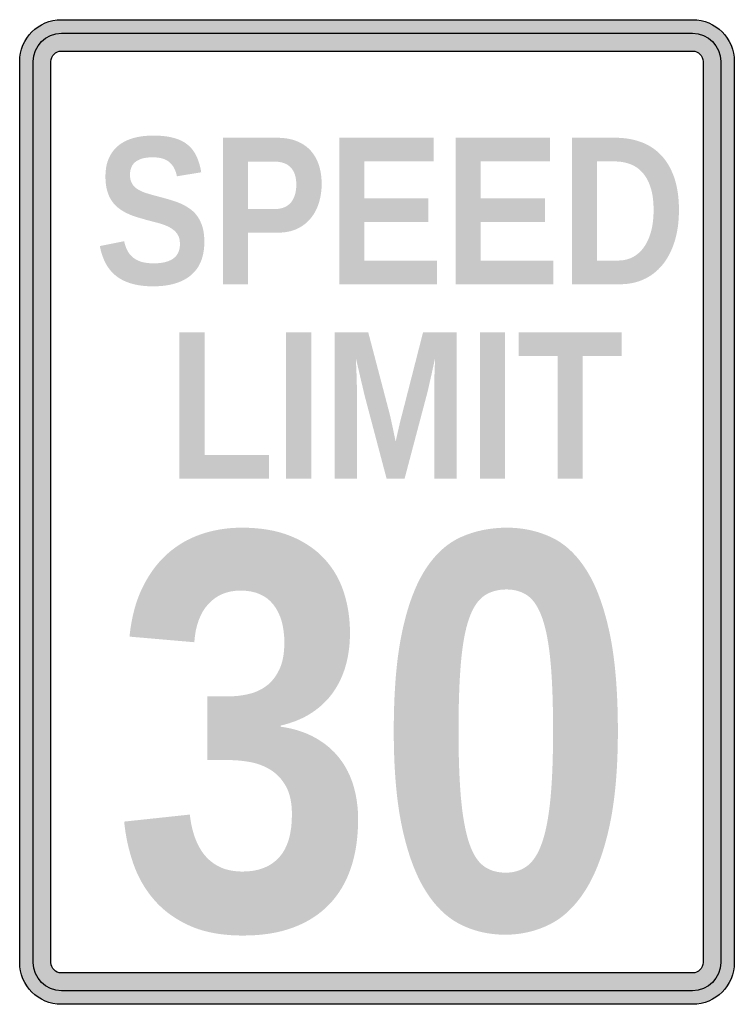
# Model space of a CAD drawing. Header units: inches. Extents: x -10.9 to 10.9, y -15 to 15.
import ezdxf

# ---------------------------------------------------------------- set-up
doc = ezdxf.new("R2010")
doc.units = ezdxf.units.IN
doc.header["$MEASUREMENT"] = 0

msp = doc.modelspace()

# ---------------------------------------------------------------- hatches: boundary and pattern name
h = msp.add_hatch(color=7)
edge = h.paths.add_edge_path()
edge.add_spline(control_points=[(-10.894, 13.728), (-10.894, 14.431), (-10.325, 15), (-9.623, 15)], knot_values=[0, 0, 0, 0, 1, 1, 1, 1], degree=3, periodic=0)
edge.add_line((-9.623, 15), (9.623, 15))
edge.add_spline(control_points=[(9.623, 15), (10.325, 15), (10.894, 14.431), (10.894, 13.728)], knot_values=[0, 0, 0, 0, 1, 1, 1, 1], degree=3, periodic=0)
edge.add_line((10.894, 13.728), (10.894, -13.728))
edge.add_spline(control_points=[(10.894, -13.728), (10.894, -14.431), (10.325, -15), (9.623, -15)], knot_values=[0, 0, 0, 0, 1, 1, 1, 1], degree=3, periodic=0)
edge.add_line((9.623, -15), (-9.623, -15))
edge.add_spline(control_points=[(-9.623, -15), (-10.325, -15), (-10.894, -14.431), (-10.894, -13.728)], knot_values=[0, 0, 0, 0, 1, 1, 1, 1], degree=3, periodic=0)
edge.add_line((-10.894, -13.728), (-10.894, 13.728))
edge = h.paths.add_edge_path(flags=0)
edge.add_spline(control_points=[(-9.94, 13.728), (-9.94, 13.813), (-9.907, 13.894), (-9.847, 13.953), (-9.788, 14.013), (-9.707, 14.046), (-9.623, 14.046)], knot_values=[0, 0, 0, 0, 1, 1, 1, 2, 2, 2, 2], degree=3, periodic=0)
edge.add_line((-9.623, 14.046), (9.623, 14.046))
edge.add_spline(control_points=[(9.623, 14.046), (9.707, 14.046), (9.788, 14.013), (9.847, 13.953), (9.907, 13.894), (9.94, 13.813), (9.94, 13.728)], knot_values=[0, 0, 0, 0, 1, 1, 1, 2, 2, 2, 2], degree=3, periodic=0)
edge.add_line((9.94, 13.728), (9.94, -13.728))
edge.add_spline(control_points=[(9.94, -13.728), (9.94, -13.813), (9.907, -13.894), (9.847, -13.953), (9.788, -14.013), (9.707, -14.046), (9.623, -14.046)], knot_values=[0, 0, 0, 0, 1, 1, 1, 2, 2, 2, 2], degree=3, periodic=0)
edge.add_line((9.623, -14.046), (-9.623, -14.046))
edge.add_spline(control_points=[(-9.623, -14.046), (-9.798, -14.046), (-9.94, -13.904), (-9.94, -13.728)], knot_values=[0, 0, 0, 0, 1, 1, 1, 1], degree=3, periodic=0)
edge.add_line((-9.94, -13.728), (-9.94, 13.728))
h = msp.add_hatch(color=7)
edge = h.paths.add_edge_path()
edge.add_line((9.623, 14.587), (-9.623, 14.587))
edge.add_spline(control_points=[(-9.623, 14.587), (-9.85, 14.587), (-10.068, 14.496), (-10.229, 14.335), (-10.39, 14.174), (-10.481, 13.956), (-10.481, 13.728)], knot_values=[0, 0, 0, 0, 1, 1, 1, 2, 2, 2, 2], degree=3, periodic=0)
edge.add_line((-10.481, 13.728), (-10.481, -13.728))
edge.add_spline(control_points=[(-10.481, -13.728), (-10.481, -14.202), (-10.097, -14.587), (-9.623, -14.587)], knot_values=[0, 0, 0, 0, 1, 1, 1, 1], degree=3, periodic=0)
edge.add_line((-9.623, -14.587), (9.623, -14.587))
edge.add_spline(control_points=[(9.623, -14.587), (9.85, -14.587), (10.068, -14.496), (10.229, -14.335), (10.39, -14.174), (10.481, -13.956), (10.481, -13.728)], knot_values=[0, 0, 0, 0, 1, 1, 1, 2, 2, 2, 2], degree=3, periodic=0)
edge.add_line((10.481, -13.728), (10.481, 13.728))
edge.add_spline(control_points=[(10.481, 13.728), (10.481, 13.956), (10.39, 14.174), (10.229, 14.335), (10.068, 14.496), (9.85, 14.587), (9.623, 14.587)], knot_values=[0, 0, 0, 0, 1, 1, 1, 2, 2, 2, 2], degree=3, periodic=0)
edge = h.paths.add_edge_path(flags=0)
edge.add_spline(control_points=[(9.623, 14.046), (9.798, 14.046), (9.94, 13.904), (9.94, 13.728)], knot_values=[0, 0, 0, 0, 1, 1, 1, 1], degree=3, periodic=0)
edge.add_line((9.94, 13.728), (9.94, -13.728))
edge.add_spline(control_points=[(9.94, -13.728), (9.94, -13.904), (9.798, -14.046), (9.623, -14.046)], knot_values=[0, 0, 0, 0, 1, 1, 1, 1], degree=3, periodic=0)
edge.add_line((9.623, -14.046), (-9.623, -14.046))
edge.add_spline(control_points=[(-9.623, -14.046), (-9.798, -14.046), (-9.94, -13.904), (-9.94, -13.728)], knot_values=[0, 0, 0, 0, 1, 1, 1, 1], degree=3, periodic=0)
edge.add_line((-9.94, -13.728), (-9.94, 13.728))
edge.add_spline(control_points=[(-9.94, 13.728), (-9.94, 13.813), (-9.907, 13.894), (-9.847, 13.953), (-9.788, 14.013), (-9.707, 14.046), (-9.623, 14.046)], knot_values=[0, 0, 0, 0, 1, 1, 1, 2, 2, 2, 2], degree=3, periodic=0)
edge.add_line((-9.623, 14.046), (9.623, 14.046))
h = msp.add_hatch(color=7)
edge = h.paths.add_edge_path()
edge.add_spline(control_points=[(-5.264, 8.226), (-5.264, 8.023), (-5.294, 7.839), (-5.354, 7.673), (-5.414, 7.507), (-5.508, 7.365), (-5.636, 7.247), (-5.764, 7.129), (-5.926, 7.037), (-6.124, 6.973), (-6.321, 6.909), (-6.557, 6.876), (-6.832, 6.876), (-7.074, 6.876), (-7.288, 6.903), (-7.473, 6.956), (-7.658, 7.008), (-7.817, 7.086), (-7.95, 7.19), (-8.083, 7.293), (-8.19, 7.422), (-8.271, 7.575), (-8.353, 7.728), (-8.412, 7.904), (-8.45, 8.102)], knot_values=[0, 0, 0, 0, 1, 1, 1, 2, 2, 2, 3, 3, 3, 4, 4, 4, 5, 5, 5, 6, 6, 6, 7, 7, 7, 8, 8, 8, 8], degree=3, periodic=0)
edge.add_line((-8.45, 8.102), (-7.709, 8.251))
edge.add_spline(control_points=[(-7.709, 8.251), (-7.688, 8.152), (-7.657, 8.061), (-7.617, 7.979), (-7.577, 7.896), (-7.522, 7.825), (-7.452, 7.765), (-7.383, 7.705), (-7.296, 7.658), (-7.191, 7.625), (-7.087, 7.593), (-6.959, 7.576), (-6.809, 7.576), (-6.55, 7.576), (-6.351, 7.624), (-6.214, 7.72), (-6.077, 7.817), (-6.008, 7.967), (-6.008, 8.172), (-6.008, 8.294), (-6.035, 8.395), (-6.09, 8.473), (-6.145, 8.551), (-6.219, 8.615), (-6.31, 8.666), (-6.402, 8.717), (-6.508, 8.759), (-6.627, 8.793), (-6.747, 8.826), (-6.872, 8.859), (-7.003, 8.891)], knot_values=[0, 0, 0, 0, 1, 1, 1, 2, 2, 2, 3, 3, 3, 4, 4, 4, 5, 5, 5, 6, 6, 6, 7, 7, 7, 8, 8, 8, 9, 9, 9, 10, 10, 10, 10], degree=3, periodic=0)
edge.add_spline(control_points=[(-7.003, 8.891), (-7.003, 8.891), (-7.107, 8.922), (-7.316, 8.983), (-7.42, 9.014), (-7.518, 9.052), (-7.612, 9.097), (-7.706, 9.141), (-7.794, 9.194), (-7.875, 9.255), (-7.957, 9.316), (-8.027, 9.392), (-8.088, 9.482), (-8.148, 9.571), (-8.195, 9.676), (-8.228, 9.797), (-8.262, 9.917), (-8.279, 10.059), (-8.279, 10.221), (-8.279, 10.443), (-8.243, 10.633), (-8.17, 10.791), (-8.097, 10.95), (-7.996, 11.079), (-7.866, 11.179), (-7.736, 11.28), (-7.582, 11.353), (-7.405, 11.4), (-7.228, 11.446), (-7.033, 11.469), (-6.822, 11.469), (-6.583, 11.469), (-6.379, 11.447), (-6.208, 11.401), (-6.037, 11.356), (-5.893, 11.287), (-5.778, 11.194), (-5.663, 11.101), (-5.572, 10.984), (-5.506, 10.844), (-5.439, 10.703), (-5.39, 10.539), (-5.359, 10.351)], knot_values=[0, 0, 0, 0, 1, 1, 1, 2, 2, 2, 3, 3, 3, 4, 4, 4, 5, 5, 5, 6, 6, 6, 7, 7, 7, 8, 8, 8, 9, 9, 9, 10, 10, 10, 11, 11, 11, 12, 12, 12, 13, 13, 13, 14, 14, 14, 14], degree=3, periodic=0)
edge.add_line((-5.359, 10.351), (-6.1, 10.228))
edge.add_spline(control_points=[(-6.1, 10.228), (-6.138, 10.42), (-6.215, 10.564), (-6.333, 10.662), (-6.45, 10.759), (-6.617, 10.807), (-6.835, 10.807), (-6.97, 10.807), (-7.082, 10.793), (-7.172, 10.765), (-7.262, 10.736), (-7.333, 10.697), (-7.386, 10.649), (-7.439, 10.6), (-7.476, 10.544), (-7.498, 10.479), (-7.521, 10.415), (-7.532, 10.347), (-7.532, 10.275), (-7.532, 10.165), (-7.51, 10.075), (-7.467, 10.004), (-7.423, 9.934), (-7.363, 9.874), (-7.285, 9.827), (-7.206, 9.779), (-7.113, 9.739), (-7.006, 9.707), (-6.898, 9.674), (-6.779, 9.641), (-6.648, 9.607), (-6.534, 9.577), (-6.421, 9.546), (-6.309, 9.513), (-6.197, 9.481), (-6.09, 9.442), (-5.987, 9.398), (-5.885, 9.353), (-5.789, 9.3), (-5.701, 9.236), (-5.612, 9.173), (-5.535, 9.095), (-5.471, 9.003), (-5.407, 8.911), (-5.356, 8.802), (-5.319, 8.675), (-5.282, 8.549), (-5.264, 8.399), (-5.264, 8.226)], knot_values=[0, 0, 0, 0, 1, 1, 1, 2, 2, 2, 3, 3, 3, 4, 4, 4, 5, 5, 5, 6, 6, 6, 7, 7, 7, 8, 8, 8, 9, 9, 9, 10, 10, 10, 11, 11, 11, 12, 12, 12, 13, 13, 13, 14, 14, 14, 15, 15, 15, 16, 16, 16, 16], degree=3, periodic=0)
h = msp.add_hatch(color=7)
edge = h.paths.add_edge_path()
edge.add_spline(control_points=[(-1.687, 9.99), (-1.687, 9.798), (-1.714, 9.613), (-1.767, 9.434), (-1.819, 9.256), (-1.901, 9.098), (-2.011, 8.961), (-2.12, 8.823), (-2.259, 8.714), (-2.427, 8.633), (-2.595, 8.551), (-2.794, 8.511), (-3.024, 8.511)], knot_values=[0, 0, 0, 0, 1, 1, 1, 2, 2, 2, 3, 3, 3, 4, 4, 4, 4], degree=3, periodic=0)
edge.add_line((-3.024, 8.511), (-3.933, 8.511))
edge.add_line((-3.933, 8.511), (-3.933, 6.94))
edge.add_line((-3.933, 6.94), (-4.7, 6.94))
edge.add_line((-4.7, 6.94), (-4.7, 11.403))
edge.add_line((-4.7, 11.403), (-3.056, 11.403))
edge.add_spline(control_points=[(-3.056, 11.403), (-2.821, 11.403), (-2.619, 11.368), (-2.448, 11.3), (-2.277, 11.231), (-2.135, 11.135), (-2.022, 11.01), (-1.909, 10.885), (-1.825, 10.737), (-1.77, 10.563), (-1.715, 10.39), (-1.687, 10.199), (-1.687, 9.99)], knot_values=[0, 0, 0, 0, 1, 1, 1, 2, 2, 2, 3, 3, 3, 4, 4, 4, 4], degree=3, periodic=0)
edge = h.paths.add_edge_path(flags=0)
edge.add_spline(control_points=[(-2.46, 9.974), (-2.46, 10.204), (-2.517, 10.379), (-2.63, 10.498), (-2.743, 10.618), (-2.913, 10.677), (-3.141, 10.677)], knot_values=[0, 0, 0, 0, 1, 1, 1, 2, 2, 2, 2], degree=3, periodic=0)
edge.add_line((-3.141, 10.677), (-3.933, 10.677))
edge.add_line((-3.933, 10.677), (-3.933, 9.23))
edge.add_line((-3.933, 9.23), (-3.119, 9.23))
edge.add_spline(control_points=[(-3.119, 9.23), (-3.005, 9.23), (-2.907, 9.248), (-2.825, 9.284), (-2.742, 9.32), (-2.674, 9.37), (-2.62, 9.436), (-2.566, 9.501), (-2.526, 9.58), (-2.5, 9.672), (-2.474, 9.764), (-2.46, 9.864), (-2.46, 9.974)], knot_values=[0, 0, 0, 0, 1, 1, 1, 2, 2, 2, 3, 3, 3, 4, 4, 4, 4], degree=3, periodic=0)
for points in [[(-1.152, 6.94), (-1.152, 11.403), (1.727, 11.403), (1.727, 10.681), (-0.386, 10.681), (-0.386, 9.559), (1.569, 9.559), (1.569, 8.837), (-0.386, 8.837), (-0.386, 7.662), (1.832, 7.662), (1.832, 6.94), (-1.152, 6.94)], [(2.396, 6.94), (2.396, 11.403), (5.275, 11.403), (5.275, 10.681), (3.162, 10.681), (3.162, 9.559), (5.117, 9.559), (5.117, 8.837), (3.162, 8.837), (3.162, 7.662), (5.379, 7.662), (5.379, 6.94), (2.396, 6.94)], [(-6.023, 1.015), (-6.023, 5.478), (-5.257, 5.478), (-5.257, 1.737), (-3.293, 1.737), (-3.293, 1.015), (-6.023, 1.015)], [(-2.773, 1.015), (-2.773, 5.478), (-2.004, 5.478), (-2.004, 1.015), (-2.773, 1.015)], [(3.137, 1.015), (3.137, 5.478), (3.907, 5.478), (3.907, 1.015), (3.137, 1.015)], [(6.27, 4.756), (6.27, 1.015), (5.504, 1.015), (5.504, 4.756), (4.322, 4.756), (4.322, 5.478), (7.455, 5.478), (7.455, 4.756), (6.27, 4.756)]]:
    msp.add_hatch(color=7).paths.add_polyline_path(points)
h = msp.add_hatch(color=7)
edge = h.paths.add_edge_path()
edge.add_spline(control_points=[(9.206, 9.204), (9.206, 8.833), (9.16, 8.506), (9.068, 8.224), (8.976, 7.942), (8.851, 7.706), (8.691, 7.516), (8.532, 7.326), (8.343, 7.183), (8.126, 7.085), (7.908, 6.988), (7.674, 6.94), (7.423, 6.94)], knot_values=[0, 0, 0, 0, 1, 1, 1, 2, 2, 2, 3, 3, 3, 4, 4, 4, 4], degree=3, periodic=0)
edge.add_line((7.423, 6.94), (5.943, 6.94))
edge.add_line((5.943, 6.94), (5.943, 11.403))
edge.add_line((5.943, 11.403), (7.267, 11.403))
edge.add_spline(control_points=[(7.267, 11.403), (7.55, 11.403), (7.811, 11.359), (8.048, 11.273), (8.286, 11.186), (8.49, 11.053), (8.661, 10.874), (8.832, 10.694), (8.966, 10.466), (9.062, 10.19), (9.158, 9.913), (9.206, 9.585), (9.206, 9.204)], knot_values=[0, 0, 0, 0, 1, 1, 1, 2, 2, 2, 3, 3, 3, 4, 4, 4, 4], degree=3, periodic=0)
edge = h.paths.add_edge_path(flags=0)
edge.add_spline(control_points=[(8.433, 9.204), (8.433, 9.464), (8.404, 9.687), (8.346, 9.873), (8.288, 10.059), (8.207, 10.211), (8.104, 10.331), (8, 10.45), (7.876, 10.538), (7.731, 10.595), (7.587, 10.652), (7.427, 10.681), (7.251, 10.681)], knot_values=[0, 0, 0, 0, 1, 1, 1, 2, 2, 2, 3, 3, 3, 4, 4, 4, 4], degree=3, periodic=0)
edge.add_line((7.251, 10.681), (6.71, 10.681))
edge.add_line((6.71, 10.681), (6.71, 7.662))
edge.add_line((6.71, 7.662), (7.359, 7.662))
edge.add_spline(control_points=[(7.359, 7.662), (7.513, 7.662), (7.656, 7.695), (7.787, 7.76), (7.918, 7.826), (8.031, 7.923), (8.127, 8.053), (8.223, 8.183), (8.298, 8.344), (8.352, 8.536), (8.406, 8.728), (8.433, 8.951), (8.433, 9.204)], knot_values=[0, 0, 0, 0, 1, 1, 1, 2, 2, 2, 3, 3, 3, 4, 4, 4, 4], degree=3, periodic=0)
h = msp.add_hatch(color=7)
edge = h.paths.add_edge_path()
edge.add_line((1.747, 1.015), (1.747, 3.72))
edge.add_spline(control_points=[(1.747, 3.72), (1.747, 3.828), (1.748, 3.939), (1.75, 4.053), (1.752, 4.167), (1.755, 4.271), (1.759, 4.366)], knot_values=[0, 0, 0, 0, 1, 1, 1, 2, 2, 2, 2], degree=3, periodic=0)
edge.add_spline(control_points=[(1.759, 4.366), (1.759, 4.366), (1.764, 4.475), (1.772, 4.693)], knot_values=[0, 0, 0, 0, 1, 1, 1, 1], degree=3, periodic=0)
edge.add_spline(control_points=[(1.772, 4.693), (1.772, 4.693), (1.737, 4.534), (1.668, 4.217)], knot_values=[0, 0, 0, 0, 1, 1, 1, 1], degree=3, periodic=0)
edge.add_spline(control_points=[(1.668, 4.217), (1.668, 4.217), (1.653, 4.152), (1.623, 4.021)], knot_values=[0, 0, 0, 0, 1, 1, 1, 1], degree=3, periodic=0)
edge.add_line((1.623, 4.021), (1.579, 3.825))
edge.add_line((1.579, 3.825), (1.538, 3.647))
edge.add_line((1.538, 3.647), (1.5, 3.505))
edge.add_line((1.5, 3.505), (0.841, 1.015))
edge.add_line((0.841, 1.015), (0.293, 1.015))
edge.add_line((0.293, 1.015), (-0.366, 3.505))
edge.add_spline(control_points=[(-0.366, 3.505), (-0.377, 3.545), (-0.388, 3.592), (-0.401, 3.647)], knot_values=[0, 0, 0, 0, 1, 1, 1, 1], degree=3, periodic=0)
edge.add_line((-0.401, 3.647), (-0.442, 3.825))
edge.add_line((-0.442, 3.825), (-0.489, 4.021))
edge.add_line((-0.489, 4.021), (-0.534, 4.217))
edge.add_spline(control_points=[(-0.534, 4.217), (-0.534, 4.217), (-0.571, 4.376), (-0.645, 4.693)], knot_values=[0, 0, 0, 0, 1, 1, 1, 1], degree=3, periodic=0)
edge.add_spline(control_points=[(-0.645, 4.693), (-0.64, 4.57), (-0.635, 4.45), (-0.629, 4.331), (-0.625, 4.23), (-0.621, 4.123), (-0.618, 4.011), (-0.615, 3.9), (-0.613, 3.802), (-0.613, 3.72)], knot_values=[0, 0, 0, 0, 1, 1, 1, 2, 2, 2, 3, 3, 3, 3], degree=3, periodic=0)
edge.add_line((-0.613, 3.72), (-0.613, 1.015))
edge.add_line((-0.613, 1.015), (-1.294, 1.015))
edge.add_line((-1.294, 1.015), (-1.294, 5.478))
edge.add_line((-1.294, 5.478), (-0.268, 5.478))
edge.add_line((-0.268, 5.478), (0.388, 2.982))
edge.add_spline(control_points=[(0.388, 2.982), (0.405, 2.917), (0.423, 2.836), (0.442, 2.741)], knot_values=[0, 0, 0, 0, 1, 1, 1, 1], degree=3, periodic=0)
edge.add_line((0.442, 2.741), (0.502, 2.466))
edge.add_spline(control_points=[(0.502, 2.466), (0.502, 2.466), (0.524, 2.358), (0.568, 2.143)], knot_values=[0, 0, 0, 0, 1, 1, 1, 1], degree=3, periodic=0)
edge.add_spline(control_points=[(0.568, 2.143), (0.568, 2.143), (0.592, 2.248), (0.638, 2.459)], knot_values=[0, 0, 0, 0, 1, 1, 1, 1], degree=3, periodic=0)
edge.add_spline(control_points=[(0.638, 2.459), (0.638, 2.459), (0.649, 2.505), (0.67, 2.596)], knot_values=[0, 0, 0, 0, 1, 1, 1, 1], degree=3, periodic=0)
edge.add_line((0.67, 2.596), (0.702, 2.732))
edge.add_spline(control_points=[(0.702, 2.732), (0.712, 2.776), (0.723, 2.818), (0.733, 2.858)], knot_values=[0, 0, 0, 0, 1, 1, 1, 1], degree=3, periodic=0)
edge.add_line((0.733, 2.858), (0.762, 2.966))
edge.add_line((0.762, 2.966), (1.405, 5.478))
edge.add_line((1.405, 5.478), (2.428, 5.478))
edge.add_line((2.428, 5.478), (2.428, 1.015))
edge.add_line((2.428, 1.015), (1.747, 1.015))
h = msp.add_hatch(color=7)
edge = h.paths.add_edge_path()
edge.add_spline(control_points=[(-0.576, -9.364), (-0.576, -9.912), (-0.648, -10.403), (-0.794, -10.84), (-0.939, -11.276), (-1.16, -11.648), (-1.456, -11.956), (-1.753, -12.264), (-2.119, -12.499), (-2.555, -12.661), (-2.992, -12.824), (-3.5, -12.905), (-4.082, -12.905), (-4.726, -12.905), (-5.269, -12.805), (-5.711, -12.606), (-6.153, -12.406), (-6.515, -12.142), (-6.797, -11.815), (-7.08, -11.487), (-7.292, -11.115), (-7.435, -10.698), (-7.577, -10.282), (-7.668, -9.86), (-7.708, -9.433)], knot_values=[0, 0, 0, 0, 1, 1, 1, 2, 2, 2, 3, 3, 3, 4, 4, 4, 5, 5, 5, 6, 6, 6, 7, 7, 7, 8, 8, 8, 8], degree=3, periodic=0)
edge.add_line((-7.708, -9.433), (-5.707, -9.219))
edge.add_spline(control_points=[(-5.707, -9.219), (-5.679, -9.475), (-5.626, -9.711), (-5.549, -9.924), (-5.472, -10.138), (-5.368, -10.322), (-5.237, -10.476), (-5.105, -10.63), (-4.946, -10.748), (-4.758, -10.831), (-4.57, -10.914), (-4.347, -10.955), (-4.091, -10.955), (-3.617, -10.955), (-3.25, -10.813), (-2.987, -10.527), (-2.725, -10.242), (-2.594, -9.806), (-2.594, -9.219), (-2.594, -8.86), (-2.655, -8.572), (-2.778, -8.355), (-2.9, -8.138), (-3.057, -7.972), (-3.248, -7.855), (-3.439, -7.738), (-3.644, -7.66), (-3.864, -7.62), (-4.083, -7.58), (-4.29, -7.56), (-4.484, -7.56)], knot_values=[0, 0, 0, 0, 1, 1, 1, 2, 2, 2, 3, 3, 3, 4, 4, 4, 5, 5, 5, 6, 6, 6, 7, 7, 7, 8, 8, 8, 9, 9, 9, 10, 10, 10, 10], degree=3, periodic=0)
edge.add_line((-4.484, -7.56), (-5.177, -7.56))
edge.add_line((-5.177, -7.56), (-5.177, -5.618))
edge.add_line((-5.177, -5.618), (-4.527, -5.618))
edge.add_spline(control_points=[(-4.527, -5.618), (-4.333, -5.618), (-4.133, -5.596), (-3.928, -5.55), (-3.723, -5.504), (-3.539, -5.422), (-3.376, -5.302), (-3.214, -5.182), (-3.081, -5.015), (-2.979, -4.802), (-2.876, -4.588), (-2.825, -4.316), (-2.825, -3.985), (-2.825, -3.489), (-2.937, -3.1), (-3.163, -2.817), (-3.388, -2.535), (-3.72, -2.394), (-4.159, -2.394), (-4.564, -2.394), (-4.892, -2.531), (-5.143, -2.805), (-5.393, -3.078), (-5.536, -3.466), (-5.57, -3.968)], knot_values=[0, 0, 0, 0, 1, 1, 1, 2, 2, 2, 3, 3, 3, 4, 4, 4, 5, 5, 5, 6, 6, 6, 7, 7, 7, 8, 8, 8, 8], degree=3, periodic=0)
edge.add_line((-5.57, -3.968), (-7.546, -3.797))
edge.add_spline(control_points=[(-7.546, -3.797), (-7.489, -3.232), (-7.36, -2.742), (-7.161, -2.326), (-6.961, -1.909), (-6.711, -1.564), (-6.408, -1.291), (-6.106, -1.017), (-5.76, -0.813), (-5.369, -0.679), (-4.979, -0.545), (-4.564, -0.478), (-4.125, -0.478), (-3.543, -0.478), (-3.044, -0.564), (-2.628, -0.735), (-2.212, -0.906), (-1.87, -1.137), (-1.602, -1.428), (-1.334, -1.718), (-1.137, -2.058), (-1.012, -2.445), (-0.886, -2.833), (-0.824, -3.246), (-0.824, -3.685), (-0.824, -4.039), (-0.866, -4.368), (-0.952, -4.673), (-1.037, -4.978), (-1.166, -5.252), (-1.337, -5.494), (-1.508, -5.737), (-1.726, -5.945), (-1.991, -6.119), (-2.256, -6.293), (-2.571, -6.422), (-2.936, -6.508)], knot_values=[0, 0, 0, 0, 1, 1, 1, 2, 2, 2, 3, 3, 3, 4, 4, 4, 5, 5, 5, 6, 6, 6, 7, 7, 7, 8, 8, 8, 9, 9, 9, 10, 10, 10, 11, 11, 11, 12, 12, 12, 12], degree=3, periodic=0)
edge.add_line((-2.936, -6.508), (-2.936, -6.542))
edge.add_spline(control_points=[(-2.936, -6.542), (-2.531, -6.599), (-2.179, -6.712), (-1.88, -6.88), (-1.58, -7.048), (-1.334, -7.258), (-1.14, -7.508), (-0.946, -7.759), (-0.804, -8.043), (-0.712, -8.359), (-0.621, -8.676), (-0.576, -9.011), (-0.576, -9.364)], knot_values=[0, 0, 0, 0, 1, 1, 1, 2, 2, 2, 3, 3, 3, 4, 4, 4, 4], degree=3, periodic=0)
h = msp.add_hatch(color=7)
edge = h.paths.add_edge_path()
edge.add_spline(control_points=[(7.344, -6.679), (7.344, -7.831), (7.257, -8.801), (7.083, -9.591), (6.909, -10.381), (6.67, -11.019), (6.365, -11.507), (6.06, -11.994), (5.698, -12.345), (5.279, -12.559), (4.86, -12.772), (4.402, -12.879), (3.906, -12.879), (3.41, -12.879), (2.954, -12.774), (2.538, -12.563), (2.121, -12.352), (1.764, -12.003), (1.464, -11.515), (1.165, -11.028), (0.931, -10.389), (0.763, -9.6), (0.595, -8.81), (0.511, -7.836), (0.511, -6.679), (0.511, -5.464), (0.595, -4.459), (0.763, -3.664), (0.931, -2.869), (1.166, -2.234), (1.468, -1.761), (1.771, -1.288), (2.134, -0.956), (2.559, -0.765), (2.984, -0.574), (3.453, -0.478), (3.966, -0.478), (4.445, -0.478), (4.891, -0.574), (5.304, -0.765), (5.718, -0.956), (6.075, -1.288), (6.378, -1.761), (6.68, -2.234), (6.916, -2.869), (7.087, -3.664), (7.259, -4.459), (7.344, -5.464), (7.344, -6.679)], knot_values=[0, 0, 0, 0, 1, 1, 1, 2, 2, 2, 3, 3, 3, 4, 4, 4, 5, 5, 5, 6, 6, 6, 7, 7, 7, 8, 8, 8, 9, 9, 9, 10, 10, 10, 11, 11, 11, 12, 12, 12, 13, 13, 13, 14, 14, 14, 15, 15, 15, 16, 16, 16, 16], degree=3, periodic=0)
edge = h.paths.add_edge_path(flags=0)
edge.add_spline(control_points=[(5.368, -6.679), (5.368, -5.829), (5.343, -5.127), (5.291, -4.571), (5.24, -4.015), (5.157, -3.573), (5.043, -3.245), (4.929, -2.917), (4.783, -2.688), (4.603, -2.557), (4.423, -2.425), (4.205, -2.36), (3.949, -2.36), (3.675, -2.36), (3.444, -2.427), (3.256, -2.561), (3.068, -2.695), (2.917, -2.927), (2.803, -3.258), (2.689, -3.589), (2.607, -4.032), (2.559, -4.588), (2.51, -5.144), (2.486, -5.841), (2.486, -6.679), (2.486, -7.506), (2.512, -8.195), (2.563, -8.749), (2.615, -9.302), (2.696, -9.745), (2.807, -10.078), (2.918, -10.412), (3.065, -10.647), (3.247, -10.784), (3.43, -10.921), (3.655, -10.989), (3.923, -10.989), (4.18, -10.989), (4.399, -10.921), (4.582, -10.784), (4.764, -10.647), (4.914, -10.412), (5.031, -10.078), (5.147, -9.745), (5.233, -9.302), (5.287, -8.749), (5.341, -8.195), (5.368, -7.506), (5.368, -6.679)], knot_values=[0, 0, 0, 0, 1, 1, 1, 2, 2, 2, 3, 3, 3, 4, 4, 4, 5, 5, 5, 6, 6, 6, 7, 7, 7, 8, 8, 8, 9, 9, 9, 10, 10, 10, 11, 11, 11, 12, 12, 12, 13, 13, 13, 14, 14, 14, 15, 15, 15, 16, 16, 16, 16], degree=3, periodic=0)

# ---------------------------------------------------------------- linework, layer by layer
at = {"color": 7}
for points in [[(-9.623, 15), (9.623, 15)], [(-9.623, 14.587), (9.623, 14.587)], [(-9.623, 14.046), (9.623, 14.046)], [(-10.894, -13.728), (-10.894, 13.728)], [(-10.481, -13.728), (-10.481, 13.728)], [(-9.94, -13.728), (-9.94, 13.728)], [(9.94, 13.728), (9.94, -13.728)], [(10.481, 13.728), (10.481, -13.728)], [(10.894, 13.728), (10.894, -13.728)], [(9.623, -14.046), (-9.623, -14.046)], [(9.623, -14.587), (-9.623, -14.587)], [(9.623, -15), (-9.623, -15)]]:
    msp.add_lwpolyline(points, dxfattribs=at)
for points in [[(-10.894, 13.728), (-10.894, 14.431), (-10.325, 15), (-9.623, 15)], [(9.623, 15), (10.325, 15), (10.894, 14.431), (10.894, 13.728)], [(-10.481, 13.728), (-10.481, 14.202), (-10.097, 14.587), (-9.623, 14.587)], [(9.623, 14.587), (10.097, 14.587), (10.481, 14.202), (10.481, 13.728)], [(-9.623, -15), (-10.325, -15), (-10.894, -14.431), (-10.894, -13.728)], [(-9.623, -14.587), (-10.097, -14.587), (-10.481, -14.202), (-10.481, -13.728)], [(-9.623, -14.046), (-9.798, -14.046), (-9.94, -13.904), (-9.94, -13.728)], [(10.894, -13.728), (10.894, -14.431), (10.325, -15), (9.623, -15)], [(10.481, -13.728), (10.481, -14.202), (10.097, -14.587), (9.623, -14.587)]]:
    msp.add_open_spline(points, degree=3, dxfattribs=at)
for points in [[(-9.94, 13.728), (-9.94, 13.813), (-9.907, 13.894), (-9.847, 13.953), (-9.788, 14.013), (-9.707, 14.046), (-9.623, 14.046)], [(9.623, 14.046), (9.707, 14.046), (9.788, 14.013), (9.847, 13.953), (9.907, 13.894), (9.94, 13.813), (9.94, 13.728)], [(9.94, -13.728), (9.94, -13.813), (9.907, -13.894), (9.847, -13.953), (9.788, -14.013), (9.707, -14.046), (9.623, -14.046)]]:
    msp.add_open_spline(points, degree=3, knots=[0, 0, 0, 0, 1, 1, 1, 2, 2, 2, 2], dxfattribs=at)

doc.saveas('drawing.dxf')
